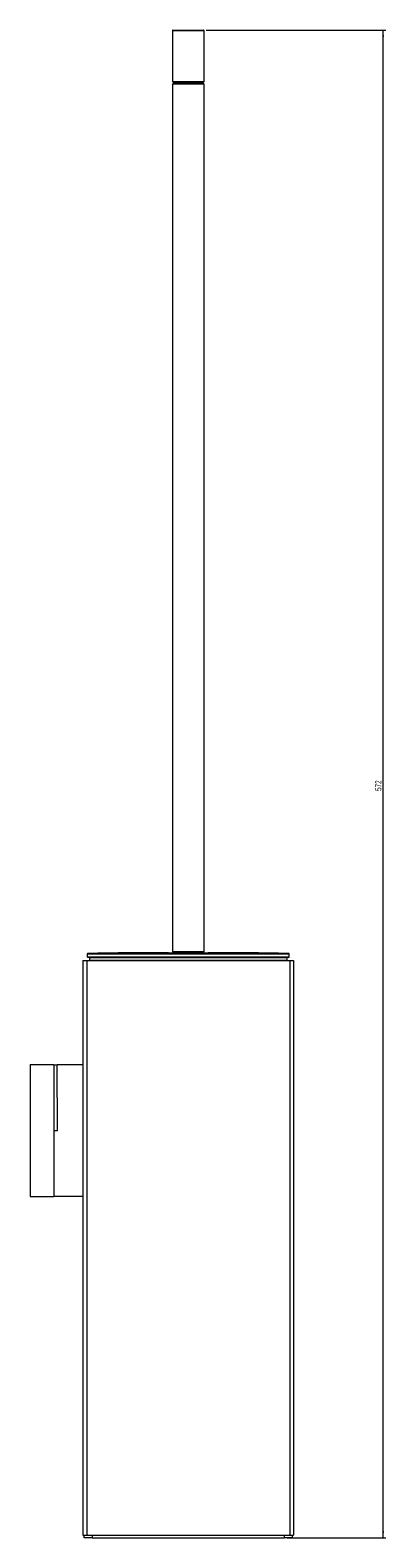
# Model space of a CAD drawing. Header units: millimetres. Extents: x -608 to 260, y -126 to 1138.
# Tile 4 of 4: x 125 to 260, y 566 to 1138. Entities that reach past the tile are written whole.
import ezdxf

# ---------------------------------------------------------------- set-up
doc = ezdxf.new("R2010")
doc.units = ezdxf.units.MM
doc.styles.add('SLDTEXTSTYLE0', font='TXT', dxfattribs={"width": 0.605})
doc.dimstyles.new('SLDDIMSTYLE1', dxfattribs={"dimtxt": 2.311487, "dimasz": 2.5, "dimexe": 0, "dimexo": 0.0625, "dimgap": 0.577872, "dimtad": 1, "dimtoh": 1, "dimdec": 1, "dimrnd": 1e-09, "dimzin": 12, "dimdsep": 46, "dimtxsty": 'SLDTEXTSTYLE0', "dimsah": 1, "dimcen": 0.09, "dimadec": 0, "dimazin": 0, "dimtfac": 1, "dimtofl": 0, "dimtmove": 0, "dimatfit": 3, "dimfxl": 1, "dimfrac": 2, "dimtolj": 1, "dimtzin": 12, "dimarcsym": 0})

# ---------------------------------------------------------------- blocks, each defined once
blk = doc.blocks.new('*D2')
at = {"color": 7, "linetype": 'Continuous', "lineweight": 0}
for p, q in [((191.42, 1137.83), (259.62, 1137.83)), ((258.62, 565.81), (258.62, 1137.83)), ((222.12, 565.81), (259.62, 565.81))]:
    blk.add_line(p, q, dxfattribs=at)
for points in [[(258.62, 1137.83), (258.31, 1135.33), (258.93, 1135.33)], [(258.62, 565.81), (258.93, 568.31), (258.31, 568.31)]]:
    blk.add_solid(points, dxfattribs=at)
at = {"color": 7, "linetype": 'Continuous', "lineweight": 0, "insert": (255.55, 849.18), "char_height": 2.381, "attachment_point": 1, "rotation": 90, "style": 'SLDTEXTSTYLE0'}
blk.add_mtext('572', dxfattribs=at)

msp = doc.modelspace()

# ---------------------------------------------------------------- linework, layer by layer
at = {"color": 7, "linetype": 'Continuous', "lineweight": 15}
for p, q in [((178.623, 1137.631), (178.623, 1118.331)), ((178.823, 1137.831), (190.423, 1137.831)), ((190.623, 1118.331), (190.623, 1137.631)), ((178.623, 1118.331), (179.123, 1117.831)), ((178.623, 1118.331), (190.623, 1118.331)), ((179.123, 1117.831), (178.623, 1117.331)), ((178.623, 1117.331), (178.623, 788.331)), ((190.623, 1117.331), (178.623, 1117.331)), ((190.123, 1117.831), (190.623, 1118.331)), ((190.623, 1117.331), (190.123, 1117.831)), ((190.623, 788.331), (190.623, 1117.331)), ((144.623, 784.815), (144.623, 566.815)), ((144.623, 784.815), (146.123, 784.815)), ((146.123, 784.815), (146.123, 566.815)), ((146.123, 784.815), (223.123, 784.815)), ((146.323, 787.319), (146.323, 786.215)), ((147.123, 785.815), (147.123, 785.015)), ((177.123, 787.831), (191.849, 787.831)), ((178.623, 788.331), (179.123, 787.831)), ((178.623, 788.331), (190.623, 788.331)), ((190.123, 787.831), (190.623, 788.331)), ((191.849, 787.831), (192.123, 787.831)), ((222.123, 785.015), (222.123, 785.815)), ((222.923, 786.215), (222.923, 787.319)), ((223.123, 784.815), (223.123, 566.815)), ((223.123, 784.815), (224.623, 784.815)), ((224.623, 784.815), (224.623, 566.815)), ((124.623, 745.353), (133.623, 745.353)), ((124.623, 745.353), (124.623, 695.353)), ((144.623, 745.315), (134.923, 745.315)), ((124.623, 695.353), (133.623, 695.353)), ((144.623, 695.315), (133.623, 695.315)), ((144.623, 566.815), (146.123, 566.815)), ((145.123, 565.815), (145.123, 566.815)), ((146.123, 566.815), (223.123, 566.815)), ((148.123, 566.815), (148.123, 565.815)), ((221.123, 565.815), (221.123, 566.815)), ((223.123, 566.815), (224.623, 566.815)), ((224.123, 566.815), (224.123, 565.815)), ((148.123, 565.815), (145.123, 565.815)), ((148.123, 565.815), (221.123, 565.815)), ((224.123, 565.815), (221.123, 565.815))]:
    msp.add_line(p, q, dxfattribs=at)
at = {"color": 8, "linetype": 'Continuous', "lineweight": 15}
for p, q in [((190.623, 1137.631), (178.623, 1137.631)), ((222.923, 787.319), (146.323, 787.319)), ((146.323, 786.215), (221.525, 786.215)), ((146.518, 787.519), (222.727, 787.519)), ((147.123, 785.015), (222.123, 785.015)), ((221.525, 786.215), (222.923, 786.215))]:
    msp.add_line(p, q, dxfattribs=at)
at = {"color": 142, "linetype": 'Continuous', "lineweight": 0, "true_color": 0x0080c0}
for p, q in [((179.123, 1117.831), (190.123, 1117.831)), ((221.332, 786.015), (146.523, 786.015)), ((222.123, 785.815), (147.123, 785.815)), ((222.723, 786.015), (221.332, 786.015)), ((133.623, 745.353), (133.623, 695.353)), ((133.623, 745.315), (134.923, 745.315)), ((135.009, 720.315), (134.923, 745.315)), ((133.623, 720.315), (135.009, 720.315))]:
    msp.add_line(p, q, dxfattribs=at)
at = {"color": 7, "linetype": 'Continuous', "lineweight": 15}
for centre, radius, start, end in [((178.823, 1137.631), 0.2, 90, 180), ((190.423, 1137.631), 0.2, 0, 90), ((146.523, 787.319), 0.2, 91.16907, 180), ((146.523, 786.215), 0.2, 180, 270), ((177.123, -712.169), 1500, 90, 91.169071), ((147.323, 785.015), 0.2, 180, 270), ((192.123, -712.169), 1500, 88.830929, 90), ((221.923, 785.015), 0.2, 270, 0), ((222.723, 786.215), 0.2, 270, 0), ((222.723, 787.319), 0.2, 0, 88.83093)]:
    msp.add_arc(centre, radius, start, end, dxfattribs=at)
msp.add_open_spline([(129.37, 695.353), (129.381, 695.348), (129.46, 695.314), (129.547, 695.314), (129.623, 695.315)], degree=3, knots=[0, 0, 0, 0, 0.1412242, 1, 1, 1, 1], dxfattribs=at)

# ---------------------------------------------------------------- dimensions: what is measured, and where the dimension line sits
at = {"color": 7, "linetype": 'Continuous', "lineweight": 0}
dim = msp.add_linear_dim(base=(258.623, 1137.831), p1=(221.123, 565.815), p2=(190.423, 1137.831), angle=90, dimstyle='SLDDIMSTYLE1', dxfattribs=at)
dim.commit()
dim.dimension.update_dxf_attribs({"geometry": '*D2', "text_midpoint": (258.623, 851.823), "dimtype": 160})

doc.saveas('drawing.dxf')
